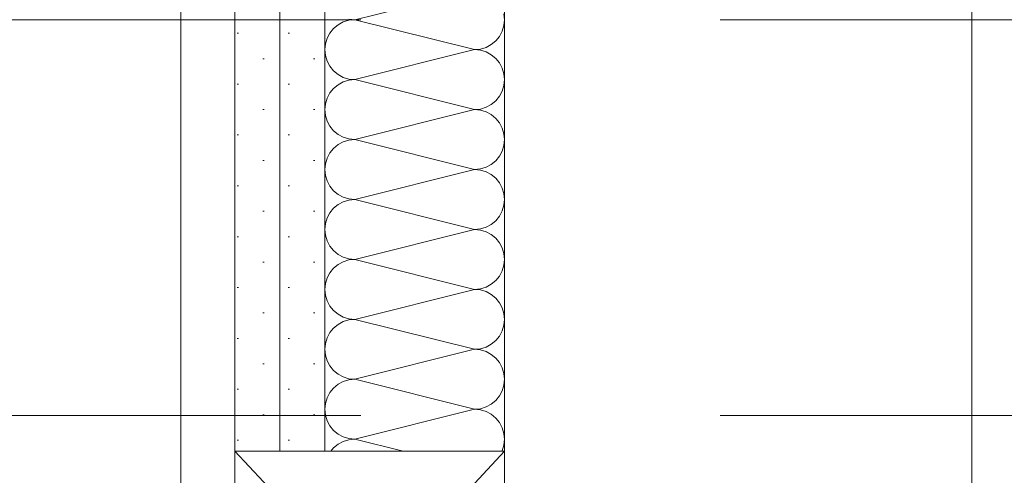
# Model space of a CAD drawing. Header units: metres. Extents: x -3.5 to 65.3, y -10.9 to 16.7.
# Tile 203 of 234: x 46.785 to 47.059, y 5.173 to 5.3. Entities that reach past the tile are written whole.
import ezdxf

# ---------------------------------------------------------------- set-up
doc = ezdxf.new("R2010")
doc.units = ezdxf.units.M
doc.header["$MEASUREMENT"] = 0
for name, pattern in [('Achse', [0.08, 0.04, -0.02, 0, -0.02]), ('Punktlinie eng', [0.015, 0.005, -0.01]), ('Untersicht', [0.04, 0.03, -0.01]), ('Wipeout_Contour', [1, 0, -1])]:
    doc.linetypes.add(name, pattern=pattern)
for name, color, linetype in [('102 - Bemaßung_ Beschriftung.Detail_ Ausschnitt', 7, 'Continuous'), ('608 - Struktur.Träger', 7, 'Continuous'), ('654 - Abdeckung.Wand Belag', 7, 'Continuous'), ('Neubau_606 - Struktur.Wand Innen Ausbau', 7, 'Continuous'), ('Neubau_650 - Abdeckung.Fußboden Aufbau', 7, 'Continuous'), ('Neubau_653 - Abdeckung.TB Verkofferung', 7, 'Continuous'), ('Neubau_804 - HKLSE.Elektrik', 7, 'Continuous')]:
    doc.layers.add(name, color=color, linetype=linetype)
doc.styles.add('ERSTELLTER_STIL_1', font='txt')
doc.dimstyles.new('ERSTELLTER_STIL__1', dxfattribs={"dimtxt": 0.04, "dimasz": 0.02128, "dimexe": 0.18, "dimexo": 0.0625, "dimgap": 0, "dimtad": 1, "dimtih": 1, "dimtoh": 1, "dimzin": 0, "dimdsep": 46, "dimtxsty": 'ERSTELLTER_STIL_1', "dimblk": 'ARROWHEAD_2', "dimblk1": 'ARROWHEAD_2', "dimblk2": 'ARROWHEAD_2', "dimcen": 0.09, "dimse1": 1, "dimse2": 1, "dimclrd": 7, "dimclre": 7, "dimclrt": 7, "dimazin": 0, "dimtfac": 1, "dimtdec": 4, "dimtmove": 0, "dimatfit": 3, "dimfxl": 1, "dimtolj": 1, "dimtzin": 0, "dimarcsym": 0})
doc.dimstyles.new('ERSTELLTER_STIL__5', dxfattribs={"dimtxt": 0.04, "dimasz": 0.02128, "dimexe": 0.18, "dimexo": 0.0625, "dimgap": 0, "dimtad": 1, "dimtih": 1, "dimtoh": 1, "dimzin": 0, "dimdsep": 46, "dimtxsty": 'ERSTELLTER_STIL_1', "dimblk": 'ARROWHEAD_2', "dimblk1": 'ARROWHEAD_2', "dimblk2": 'ARROWHEAD_2', "dimcen": 0.09, "dimclrd": 7, "dimclre": 7, "dimclrt": 7, "dimazin": 0, "dimtfac": 1, "dimtdec": 4, "dimtmove": 0, "dimatfit": 3, "dimfxl": 1, "dimtolj": 1, "dimtzin": 0, "dimarcsym": 0})
pattern_1 = [(45, (0, 0), (-0.0070710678, 0.0070710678), [0, -0.01])]

# ---------------------------------------------------------------- blocks, each defined once
blk = doc.blocks.new('*X70')
at = {"layer": 'Neubau_606 - Struktur.Wand Innen Ausbau', "color": 7, "linetype": 'Continuous', "lineweight": 5}
for p, q in [((46.87832, 5.30001), (46.91165, 5.30835)), ((46.87513, 5.29938), (46.87369, 5.29861)), ((46.87669, 5.29985), (46.87513, 5.29938)), ((46.87669, 5.30017), (46.87832, 5.30001)), ((46.87832, 5.30001), (46.87669, 5.29985)), ((46.87832, 5.30001), (46.91165, 5.29168)), ((46.91999, 5.30001), (46.91983, 5.30164)), ((46.91983, 5.29839), (46.91999, 5.30001)), ((46.87243, 5.29757), (46.87139, 5.29631)), ((46.87369, 5.29861), (46.87243, 5.29757)), ((46.91858, 5.29538), (46.91935, 5.29683)), ((46.91935, 5.29683), (46.91983, 5.29839)), ((46.87062, 5.29487), (46.87015, 5.29331)), ((46.87139, 5.29631), (46.87062, 5.29487)), ((46.91628, 5.29309), (46.91755, 5.29412)), ((46.91755, 5.29412), (46.91858, 5.29538)), ((46.87015, 5.29331), (46.86999, 5.29168)), ((46.86999, 5.29168), (46.87015, 5.29006)), ((46.87832, 5.28335), (46.91165, 5.29168)), ((46.91165, 5.29168), (46.91328, 5.29184)), ((46.91328, 5.29152), (46.91165, 5.29168)), ((46.91328, 5.29184), (46.91484, 5.29232)), ((46.91484, 5.29105), (46.91328, 5.29152)), ((46.91484, 5.29232), (46.91628, 5.29309)), ((46.91628, 5.29028), (46.91484, 5.29105)), ((46.87015, 5.29006), (46.87062, 5.28849)), ((46.87062, 5.28849), (46.87139, 5.28705)), ((46.91755, 5.28924), (46.91628, 5.29028)), ((46.91858, 5.28798), (46.91755, 5.28924)), ((46.87139, 5.28705), (46.87243, 5.28579)), ((46.87243, 5.28579), (46.87369, 5.28475)), ((46.91935, 5.28654), (46.91858, 5.28798)), ((46.91983, 5.28497), (46.91935, 5.28654)), ((46.87369, 5.28475), (46.87513, 5.28398)), ((46.87513, 5.28398), (46.87669, 5.28351)), ((46.87669, 5.28319), (46.87513, 5.28271)), ((46.87669, 5.28351), (46.87832, 5.28335)), ((46.87832, 5.28335), (46.87669, 5.28319)), ((46.87832, 5.28335), (46.91165, 5.27501)), ((46.91999, 5.28335), (46.91983, 5.28497)), ((46.91983, 5.28172), (46.91999, 5.28335)), ((46.87243, 5.28091), (46.87139, 5.27964)), ((46.87369, 5.28194), (46.87243, 5.28091)), ((46.87513, 5.28271), (46.87369, 5.28194)), ((46.91858, 5.27872), (46.91935, 5.28016)), ((46.91935, 5.28016), (46.91983, 5.28172)), ((46.87062, 5.2782), (46.87015, 5.27664)), ((46.87139, 5.27964), (46.87062, 5.2782)), ((46.91628, 5.27642), (46.91755, 5.27746)), ((46.91755, 5.27746), (46.91858, 5.27872)), ((46.87015, 5.27664), (46.86999, 5.27501)), ((46.86999, 5.27501), (46.87015, 5.27339)), ((46.87832, 5.26668), (46.91165, 5.27501)), ((46.91165, 5.27501), (46.91328, 5.27517)), ((46.91328, 5.27485), (46.91165, 5.27501)), ((46.91328, 5.27517), (46.91484, 5.27565)), ((46.91484, 5.27438), (46.91328, 5.27485)), ((46.91484, 5.27565), (46.91628, 5.27642)), ((46.87015, 5.27339), (46.87062, 5.27183)), ((46.91628, 5.27361), (46.91484, 5.27438)), ((46.91755, 5.27257), (46.91628, 5.27361)), ((46.91858, 5.27131), (46.91755, 5.27257)), ((46.87062, 5.27183), (46.87139, 5.27038)), ((46.87139, 5.27038), (46.87243, 5.26912)), ((46.91935, 5.26987), (46.91858, 5.27131)), ((46.91983, 5.26831), (46.91935, 5.26987)), ((46.87243, 5.26912), (46.87369, 5.26809)), ((46.87369, 5.26809), (46.87513, 5.26732)), ((46.87513, 5.26732), (46.87669, 5.26684)), ((46.87669, 5.26652), (46.87513, 5.26605)), ((46.87669, 5.26684), (46.87832, 5.26668)), ((46.87832, 5.26668), (46.87669, 5.26652)), ((46.87832, 5.26668), (46.91165, 5.25835)), ((46.91999, 5.26668), (46.91983, 5.26831)), ((46.91983, 5.26506), (46.91999, 5.26668)), ((46.87243, 5.26424), (46.87139, 5.26298)), ((46.87369, 5.26528), (46.87243, 5.26424)), ((46.87513, 5.26605), (46.87369, 5.26528)), ((46.91935, 5.26349), (46.91983, 5.26506)), ((46.87062, 5.26154), (46.87015, 5.25997)), ((46.87139, 5.26298), (46.87062, 5.26154)), ((46.91755, 5.26079), (46.91858, 5.26205)), ((46.91858, 5.26205), (46.91935, 5.26349)), ((46.87015, 5.25997), (46.86999, 5.25835)), ((46.86999, 5.25835), (46.87015, 5.25672)), ((46.87832, 5.25001), (46.91165, 5.25835)), ((46.91165, 5.25835), (46.91328, 5.25851)), ((46.91328, 5.25819), (46.91165, 5.25835)), ((46.91328, 5.25851), (46.91484, 5.25898)), ((46.91484, 5.25771), (46.91328, 5.25819)), ((46.91484, 5.25898), (46.91628, 5.25975)), ((46.91628, 5.25975), (46.91755, 5.26079)), ((46.87015, 5.25672), (46.87062, 5.25516)), ((46.91628, 5.25694), (46.91484, 5.25771)), ((46.91755, 5.25591), (46.91628, 5.25694)), ((46.91858, 5.25464), (46.91755, 5.25591)), ((46.87062, 5.25516), (46.87139, 5.25372)), ((46.87139, 5.25372), (46.87243, 5.25246)), ((46.91935, 5.2532), (46.91858, 5.25464)), ((46.91983, 5.25164), (46.91935, 5.2532)), ((46.87243, 5.25246), (46.87369, 5.25142)), ((46.87369, 5.25142), (46.87513, 5.25065)), ((46.87513, 5.25065), (46.87669, 5.25017)), ((46.87669, 5.25017), (46.87832, 5.25001)), ((46.87832, 5.25001), (46.87669, 5.24985)), ((46.87832, 5.25001), (46.91165, 5.24168)), ((46.91999, 5.25001), (46.91983, 5.25164)), ((46.91983, 5.24839), (46.91999, 5.25001)), ((46.87243, 5.24757), (46.87139, 5.24631)), ((46.87369, 5.24861), (46.87243, 5.24757)), ((46.87513, 5.24938), (46.87369, 5.24861)), ((46.87669, 5.24985), (46.87513, 5.24938)), ((46.91935, 5.24683), (46.91983, 5.24839)), ((46.87062, 5.24487), (46.87015, 5.24331)), ((46.87139, 5.24631), (46.87062, 5.24487)), ((46.91755, 5.24412), (46.91858, 5.24538)), ((46.91858, 5.24538), (46.91935, 5.24683)), ((46.87015, 5.24331), (46.86999, 5.24168)), ((46.91165, 5.24168), (46.91328, 5.24184)), ((46.91328, 5.24184), (46.91484, 5.24232)), ((46.91484, 5.24232), (46.91628, 5.24309)), ((46.91628, 5.24309), (46.91755, 5.24412)), ((46.86999, 5.24168), (46.87015, 5.24006)), ((46.87015, 5.24006), (46.87062, 5.23849)), ((46.87832, 5.23335), (46.91165, 5.24168)), ((46.91328, 5.24152), (46.91165, 5.24168)), ((46.91484, 5.24105), (46.91328, 5.24152)), ((46.91628, 5.24028), (46.91484, 5.24105)), ((46.91755, 5.23924), (46.91628, 5.24028)), ((46.91858, 5.23798), (46.91755, 5.23924)), ((46.87062, 5.23849), (46.87139, 5.23705)), ((46.87139, 5.23705), (46.87243, 5.23579)), ((46.91935, 5.23654), (46.91858, 5.23798)), ((46.91983, 5.23497), (46.91935, 5.23654)), ((46.87243, 5.23579), (46.87369, 5.23475)), ((46.87369, 5.23475), (46.87513, 5.23398)), ((46.87513, 5.23398), (46.87669, 5.23351)), ((46.91999, 5.23335), (46.91983, 5.23497)), ((46.87243, 5.23091), (46.87139, 5.22964)), ((46.87369, 5.23194), (46.87243, 5.23091)), ((46.87513, 5.23271), (46.87369, 5.23194)), ((46.87669, 5.23319), (46.87513, 5.23271)), ((46.87669, 5.23351), (46.87832, 5.23335)), ((46.87832, 5.23335), (46.87669, 5.23319)), ((46.87832, 5.23335), (46.91165, 5.22501)), ((46.91935, 5.23016), (46.91983, 5.23172)), ((46.91983, 5.23172), (46.91999, 5.23335)), ((46.87062, 5.2282), (46.87015, 5.22664)), ((46.87139, 5.22964), (46.87062, 5.2282)), ((46.91755, 5.22746), (46.91858, 5.22872)), ((46.91858, 5.22872), (46.91935, 5.23016)), ((46.87015, 5.22664), (46.86999, 5.22501)), ((46.91328, 5.22517), (46.91484, 5.22565)), ((46.91484, 5.22565), (46.91628, 5.22642)), ((46.91628, 5.22642), (46.91755, 5.22746)), ((46.86999, 5.22501), (46.87015, 5.22339)), ((46.87015, 5.22339), (46.87062, 5.22183)), ((46.87832, 5.21668), (46.91165, 5.22501)), ((46.91165, 5.22501), (46.91328, 5.22517)), ((46.91328, 5.22485), (46.91165, 5.22501)), ((46.91484, 5.22438), (46.91328, 5.22485)), ((46.91628, 5.22361), (46.91484, 5.22438)), ((46.91755, 5.22257), (46.91628, 5.22361)), ((46.91858, 5.22131), (46.91755, 5.22257)), ((46.87062, 5.22183), (46.87139, 5.22038)), ((46.87139, 5.22038), (46.87243, 5.21912)), ((46.91935, 5.21987), (46.91858, 5.22131)), ((46.91983, 5.21831), (46.91935, 5.21987)), ((46.87243, 5.21912), (46.87369, 5.21809)), ((46.87369, 5.21809), (46.87513, 5.21732)), ((46.87513, 5.21732), (46.87669, 5.21684)), ((46.91999, 5.21668), (46.91983, 5.21831)), ((46.87369, 5.21528), (46.87243, 5.21424)), ((46.87513, 5.21605), (46.87369, 5.21528)), ((46.87669, 5.21652), (46.87513, 5.21605)), ((46.87669, 5.21684), (46.87832, 5.21668)), ((46.87832, 5.21668), (46.87669, 5.21652)), ((46.87832, 5.21668), (46.91165, 5.20835)), ((46.91935, 5.21349), (46.91983, 5.21506)), ((46.91983, 5.21506), (46.91999, 5.21668)), ((46.87139, 5.21298), (46.87062, 5.21154)), ((46.87243, 5.21424), (46.87139, 5.21298)), ((46.91755, 5.21079), (46.91858, 5.21205)), ((46.91858, 5.21205), (46.91935, 5.21349)), ((46.87015, 5.20997), (46.86999, 5.20835)), ((46.87062, 5.21154), (46.87015, 5.20997)), ((46.91328, 5.20851), (46.91484, 5.20898)), ((46.91484, 5.20898), (46.91628, 5.20975)), ((46.91628, 5.20975), (46.91755, 5.21079)), ((46.86999, 5.20835), (46.87015, 5.20672)), ((46.87015, 5.20672), (46.87062, 5.20516)), ((46.87832, 5.20001), (46.91165, 5.20835)), ((46.91165, 5.20835), (46.91328, 5.20851)), ((46.91328, 5.20819), (46.91165, 5.20835)), ((46.91484, 5.20771), (46.91328, 5.20819)), ((46.91628, 5.20694), (46.91484, 5.20771)), ((46.91755, 5.20591), (46.91628, 5.20694)), ((46.87062, 5.20516), (46.87139, 5.20372)), ((46.87139, 5.20372), (46.87243, 5.20246)), ((46.91858, 5.20464), (46.91755, 5.20591)), ((46.91935, 5.2032), (46.91858, 5.20464)), ((46.87243, 5.20246), (46.87369, 5.20142)), ((46.87369, 5.20142), (46.87513, 5.20065)), ((46.91983, 5.20164), (46.91935, 5.2032)), ((46.91999, 5.20001), (46.91983, 5.20164)), ((46.87369, 5.19861), (46.87243, 5.19757)), ((46.87513, 5.19938), (46.87369, 5.19861)), ((46.87513, 5.20065), (46.87669, 5.20017)), ((46.87669, 5.19985), (46.87513, 5.19938)), ((46.87669, 5.20017), (46.87832, 5.20001)), ((46.87832, 5.20001), (46.87669, 5.19985)), ((46.87832, 5.20001), (46.91165, 5.19168)), ((46.91935, 5.19683), (46.91983, 5.19839)), ((46.91983, 5.19839), (46.91999, 5.20001)), ((46.87139, 5.19631), (46.87062, 5.19487)), ((46.87243, 5.19757), (46.87139, 5.19631)), ((46.91755, 5.19412), (46.91858, 5.19538)), ((46.91858, 5.19538), (46.91935, 5.19683)), ((46.87015, 5.19331), (46.86999, 5.19168)), ((46.87062, 5.19487), (46.87015, 5.19331)), ((46.91484, 5.19232), (46.91628, 5.19309)), ((46.91628, 5.19309), (46.91755, 5.19412)), ((46.86999, 5.19168), (46.87015, 5.19006)), ((46.87015, 5.19006), (46.87062, 5.18849)), ((46.87832, 5.18335), (46.91165, 5.19168)), ((46.91165, 5.19168), (46.91328, 5.19184)), ((46.91328, 5.19152), (46.91165, 5.19168)), ((46.91328, 5.19184), (46.91484, 5.19232)), ((46.91484, 5.19105), (46.91328, 5.19152)), ((46.91628, 5.19028), (46.91484, 5.19105)), ((46.91755, 5.18924), (46.91628, 5.19028)), ((46.87062, 5.18849), (46.87139, 5.18705)), ((46.87139, 5.18705), (46.87243, 5.18579)), ((46.91858, 5.18798), (46.91755, 5.18924)), ((46.91935, 5.18654), (46.91858, 5.18798)), ((46.87243, 5.18579), (46.87369, 5.18475)), ((46.87369, 5.18475), (46.87513, 5.18398)), ((46.91983, 5.18497), (46.91935, 5.18654)), ((46.91999, 5.18335), (46.91983, 5.18497)), ((46.87369, 5.18194), (46.87243, 5.18091)), ((46.87513, 5.18271), (46.87369, 5.18194)), ((46.87513, 5.18398), (46.87669, 5.18351)), ((46.87669, 5.18319), (46.87513, 5.18271)), ((46.87669, 5.18351), (46.87832, 5.18335)), ((46.87832, 5.18335), (46.87669, 5.18319)), ((46.87832, 5.18335), (46.89178, 5.17998)), ((46.91935, 5.18016), (46.91983, 5.18172)), ((46.91983, 5.18172), (46.91999, 5.18335)), ((46.87243, 5.18091), (46.87167, 5.17998)), ((46.91926, 5.17998), (46.91935, 5.18016))]:
    blk.add_line(p, q, dxfattribs=at)
blk = doc.blocks.new('*D389')
at = {"layer": '102 - Bemaßung_ Beschriftung.Detail_ Ausschnitt', "color": 7, "linetype": 'Continuous', "lineweight": 5}
for p, q in [((46.29297, 4.44975), (46.29297, 4.49175)), ((46.84499, 4.44975), (46.84499, 4.49175)), ((46.30105, 4.48475), (46.28489, 4.45675)), ((46.8369, 4.45675), (46.85307, 4.48475)), ((46.29297, 4.47075), (46.84499, 4.47075)), ((46.84499, 4.47075), (46.85868, 4.47075))]:
    blk.add_line(p, q, dxfattribs=at)
at = {"layer": '102 - Bemaßung_ Beschriftung.Detail_ Ausschnitt', "color": 7, "lineweight": 5, "insert": (46.52861, 4.47809), "char_height": 0.04, "attachment_point": 7, "style": 'ERSTELLTER_STIL_1'}
blk.add_mtext('\\A1;{\\pql;\\fArial|b0|i0|c0|p38;55\\fArial|b0|i0|c0|p38;\\A1{\\H.66x;\\S2^  ;}}', dxfattribs=at)
blk = doc.blocks.new('ARROWHEAD_2')
at = {"color": 0, "linetype": 'Continuous', "lineweight": 0}
for p, q in [((-0.378, -0.655), (0.378, 0.655)), ((0, 0), (-1, 0))]:
    blk.add_line(p, q, dxfattribs=at)
blk = doc.blocks.new('*D435')
at = {"layer": '102 - Bemaßung_ Beschriftung.Detail_ Ausschnitt', "color": 7, "linetype": 'Continuous', "lineweight": 5}
for p, q in [((47.04378, 5.52926), (47.04378, 5.62224)), ((47.16999, 5.18998), (47.16999, 5.57126)), ((47.05186, 5.56426), (47.03569, 5.53626)), ((47.16191, 5.53626), (47.17807, 5.56426)), ((47.03008, 5.55026), (47.04378, 5.55026)), ((47.04378, 5.55026), (47.16999, 5.55026)), ((47.16999, 5.55026), (47.18368, 5.55026))]:
    blk.add_line(p, q, dxfattribs=at)
at = {"layer": '102 - Bemaßung_ Beschriftung.Detail_ Ausschnitt', "color": 7, "lineweight": 5, "insert": (47.05649, 5.55783), "char_height": 0.04, "attachment_point": 7, "style": 'ERSTELLTER_STIL_1'}
blk.add_mtext('\\A1;{\\pql;\\fArial|b0|i0|c0|p38;12\\fArial|b0|i0|c0|p38;\\A1{\\H.66x;\\S62^  ;}}', dxfattribs=at)
at = {"color": 254, "linetype": 'Wipeout_Contour', "lineweight": 0, "ltscale": 189.754208}
blk.add_wipeout([(47.04899, 5.55076), (47.16477, 5.55076), (47.16477, 5.60576), (47.04899, 5.60576)], dxfattribs=at).dxf.layer = '102 - Bemaßung_ Beschriftung.Detail_ Ausschnitt'

msp = doc.modelspace()

# ---------------------------------------------------------------- hatches: boundary and pattern name
at = {"layer": 'Neubau_606 - Struktur.Wand Innen Ausbau', "linetype": 'Continuous', "lineweight": 0, "true_color": 0x000000}
h = msp.add_hatch(dxfattribs=at)
h.set_pattern_fill('Gips_0001', color=18, style=0, pattern_type=2)
h.set_pattern_definition(pattern_1)
h.paths.add_polyline_path([(46.84499, 5.76), (46.84499, 5.17998), (46.85749, 5.17998), (46.85749, 5.76)])
h = msp.add_hatch(dxfattribs=at)
h.set_pattern_fill('Gips_0001', color=18, style=0, pattern_type=2)
h.set_pattern_definition(pattern_1)
h.paths.add_polyline_path([(46.86999, 5.76), (46.85749, 5.76), (46.85749, 5.17998), (46.86999, 5.17998)])
at = {"layer": 'Neubau_650 - Abdeckung.Fußboden Aufbau', "linetype": 'Continuous', "lineweight": 13, "true_color": 0xafafaf}
h = msp.add_hatch(dxfattribs=at)
h.set_pattern_fill('Raster_60x60_Fuge_2mm_0001', color=253, style=0, pattern_type=2)
h.set_pattern_definition([(0, (46.29297, 4.8475), (0, 0.602), []), (90, (46.29297, 4.8475), (-0.602, 0), [])])
h.paths.add_polyline_path([(46.84499, 5.76), (44.70999, 5.76), (44.70999, 3.895), (45.85999, 3.895), (45.85999, 3.72), (46.74499, 3.72), (46.74499, 3.895), (46.84499, 3.895)])

# ---------------------------------------------------------------- linework, layer by layer
at = {"layer": 'Neubau_606 - Struktur.Wand Innen Ausbau', "color": 1, "linetype": 'Continuous', "lineweight": 5}
for p, q in [((46.85749, 5.76), (46.85749, 5.17998)), ((46.86999, 5.76), (46.86999, 5.17998))]:
    msp.add_line(p, q, dxfattribs=at)
at = {"layer": 'Neubau_606 - Struktur.Wand Innen Ausbau', "color": 1, "linetype": 'Continuous', "lineweight": 9}
for p, q in [((46.84499, 5.09998), (46.91999, 5.17998)), ((46.84499, 5.17998), (46.91999, 5.09998))]:
    msp.add_line(p, q, dxfattribs=at)
at = {"layer": 'Neubau_606 - Struktur.Wand Innen Ausbau', "color": 1, "linetype": 'Continuous', "lineweight": 5, "flags": 128}
for points in [[(46.84499, 5.76), (46.84499, 5.17998)], [(46.91999, 5.17998), (46.91999, 5.76)]]:
    msp.add_lwpolyline(points, dxfattribs=at)
at = {"layer": 'Neubau_606 - Struktur.Wand Innen Ausbau', "color": 1, "linetype": 'Continuous', "lineweight": 9, "flags": 128}
for points in [[(46.84499, 5.17998), (46.84499, 5.09998)], [(46.85749, 5.17998), (46.84499, 5.17998)], [(46.86999, 5.17998), (46.85749, 5.17998)], [(46.91999, 5.17998), (46.86999, 5.17998)], [(46.91999, 5.09998), (46.91999, 5.17998)]]:
    msp.add_lwpolyline(points, dxfattribs=at)
at = {"layer": 'Neubau_650 - Abdeckung.Fußboden Aufbau', "color": 1, "linetype": 'Continuous', "lineweight": 13, "flags": 128}
msp.add_lwpolyline([(46.74499, 3.72), (46.74499, 3.895), (46.84499, 3.895), (46.84499, 5.76)], dxfattribs=at)
at = {"layer": 'Neubau_653 - Abdeckung.TB Verkofferung', "color": 1, "linetype": 'Untersicht', "lineweight": 9}
msp.add_line((46.84499, 5.05048), (46.84499, 5.75998), dxfattribs=at)
at = {"layer": 'Neubau_804 - HKLSE.Elektrik', "color": 1, "linetype": 'Continuous', "lineweight": 9}
msp.add_line((47.04999, 5.4975), (47.04999, 4.1975), dxfattribs=at)
at = {"layer": 'Neubau_804 - HKLSE.Elektrik', "color": 1, "linetype": 'Untersicht', "lineweight": 9, "flags": 128}
msp.add_lwpolyline([(47.04999, 4.1975), (47.04999, 5.4975)], dxfattribs=at)

# ---------------------------------------------------------------- block references
at = {"layer": 'Neubau_606 - Struktur.Wand Innen Ausbau', "color": 1, "lineweight": 13}
msp.add_blockref('*X70', (0, 0), dxfattribs=at)

# ---------------------------------------------------------------- next in the draw order: wipeouts: each hides what was drawn before it
at = {"color": 254, "linetype": 'Wipeout_Contour', "lineweight": 0, "ltscale": 188.376185}
msp.add_wipeout([(46.84499, 4.1975), (46.84499, 5.4975), (46.82999, 5.4975), (46.82999, 4.1975)], dxfattribs=at).dxf.layer = '654 - Abdeckung.Wand Belag'

# ---------------------------------------------------------------- next in the draw order: linework, layer by layer
at = {"layer": '608 - Struktur.Träger', "color": 7, "linetype": 'Achse', "lineweight": 9}
msp.add_line((0.37999, 5.29998), (61.87999, 5.29998), dxfattribs=at)
at = {"layer": '608 - Struktur.Träger', "color": 7, "linetype": 'Untersicht', "lineweight": 13}
msp.add_line((0.37999, 5.18998), (61.87999, 5.18998), dxfattribs=at)
at = {"layer": '654 - Abdeckung.Wand Belag', "color": 7, "linetype": 'Continuous', "lineweight": 5, "flags": 128}
for points in [[(46.82999, 5.4975), (46.82999, 4.1975)], [(46.84499, 4.1975), (46.84499, 5.4975)]]:
    msp.add_lwpolyline(points, dxfattribs=at)
at = {"layer": '654 - Abdeckung.Wand Belag', "color": 7, "linetype": 'Punktlinie eng', "lineweight": 5, "flags": 128}
for points in [[(46.82999, 5.4975), (46.82999, 4.1975)], [(46.84499, 4.1975), (46.84499, 5.4975)]]:
    msp.add_lwpolyline(points, dxfattribs=at)
at = {"layer": 'Neubau_804 - HKLSE.Elektrik', "color": 1, "linetype": 'Continuous', "lineweight": 9}
msp.add_line((46.84499, 5.4975), (46.84499, 4.1975), dxfattribs=at)
at = {"layer": 'Neubau_804 - HKLSE.Elektrik', "color": 1, "linetype": 'Untersicht', "lineweight": 9, "flags": 128}
msp.add_lwpolyline([(46.84499, 5.4975), (46.84499, 4.1975)], dxfattribs=at)

# ---------------------------------------------------------------- next in the draw order: dimensions: what is measured, and where the dimension line sits
at = {"layer": '102 - Bemaßung_ Beschriftung.Detail_ Ausschnitt', "color": 7, "linetype": 'Continuous', "lineweight": 5}
dim = msp.add_linear_dim(base=(46.84499, 4.47075), p1=(46.29297, 4.8475), p2=(46.84499, 5.75998), dimstyle='ERSTELLTER_STIL__1', dxfattribs=at)
dim.commit()
dim.dimension.update_dxf_attribs({"geometry": '*D389', "text_midpoint": (46.61312, 4.49875), "dimtype": 160})

# ---------------------------------------------------------------- next in the draw order: dimensions: what is measured, and where the dimension line sits
dim = msp.add_linear_dim(base=(47.16999, 5.55026), p1=(47.04378, 5.62224), p2=(47.16999, 5.18998), dimstyle='ERSTELLTER_STIL__5', dxfattribs=at)
dim.commit()
dim.dimension.update_dxf_attribs({"geometry": '*D435', "text_midpoint": (47.15626, 5.57826), "dimtype": 160})

doc.saveas('drawing.dxf')
